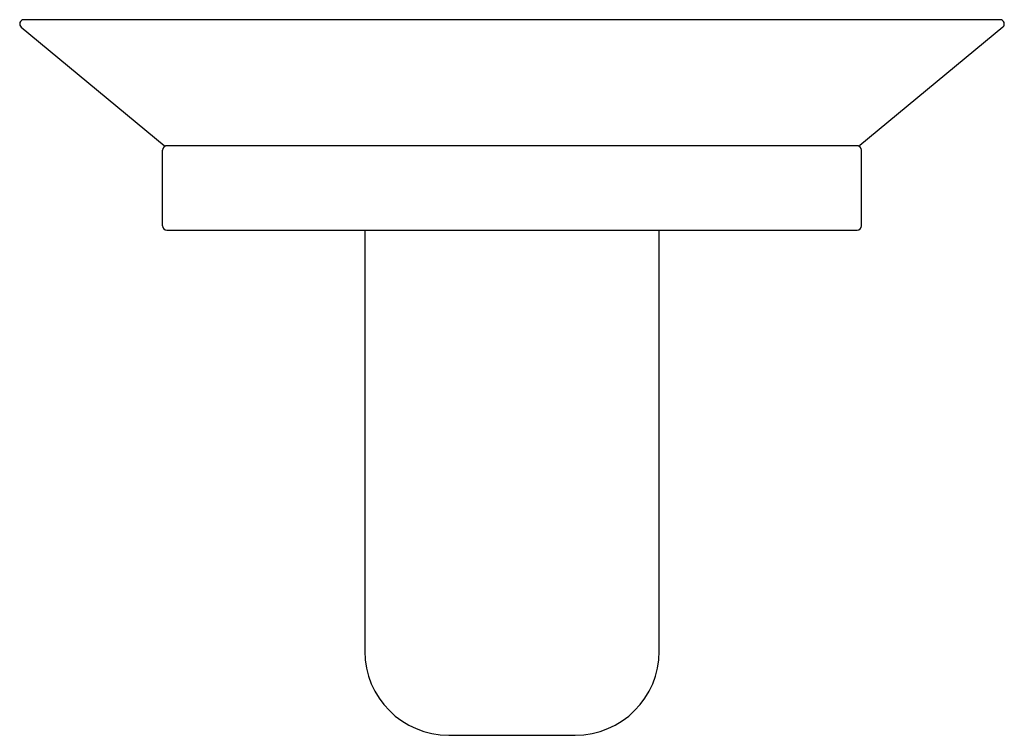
# Model space of a CAD drawing. Header units: millimetres. Extents: x 4125.668 to 4125.785, y 1850.008 to 1850.093.
import ezdxf

# ---------------------------------------------------------------- set-up
doc = ezdxf.new("R2010")
doc.units = ezdxf.units.MM
doc.layers.add('SANINDUSA', color=3, linetype='Continuous')

msp = doc.modelspace()

# ---------------------------------------------------------------- linework, layer by layer
at = {"layer": 'SANINDUSA'}
for p, q in [((4125.78458, 1850.09318), (4125.6686, 1850.09318)), ((4125.66828, 1850.0923), (4125.68526, 1850.07825)), ((4125.66828, 1850.0923), (4125.68526, 1850.07825)), ((4125.7849, 1850.0923), (4125.76792, 1850.07825)), ((4125.7849, 1850.0923), (4125.76792, 1850.07825)), ((4125.68508, 1850.06869), (4125.68508, 1850.07769)), ((4125.76776, 1850.07819), (4125.68542, 1850.07819)), ((4125.7681, 1850.06869), (4125.7681, 1850.07769)), ((4125.68558, 1850.06819), (4125.74409, 1850.06819)), ((4125.70909, 1850.06819), (4125.70909, 1850.01818)), ((4125.74409, 1850.06819), (4125.7676, 1850.06819)), ((4125.74409, 1850.01818), (4125.74409, 1850.06819)), ((4125.71909, 1850.00818), (4125.73409, 1850.00818))]:
    msp.add_line(p, q, dxfattribs=at)
for centre, radius, start, end in [((4125.6686, 1850.09268), 0.0005, 90, 230.3911), ((4125.78458, 1850.09268), 0.0005, 309.6089, 90), ((4125.68558, 1850.07769), 0.0005, 90, 180), ((4125.68542, 1850.07844), 0.00025, 230.3911, 270), ((4125.7676, 1850.07769), 0.0005, 0, 90), ((4125.76776, 1850.07844), 0.00025, 270, 309.6089), ((4125.68558, 1850.06869), 0.0005, 180, 270), ((4125.7676, 1850.06869), 0.0005, 270, 0), ((4125.71909, 1850.01818), 0.01, 180, 270), ((4125.73409, 1850.01818), 0.01, 270, 0)]:
    msp.add_arc(centre, radius, start, end, dxfattribs=at)

doc.saveas('drawing.dxf')
